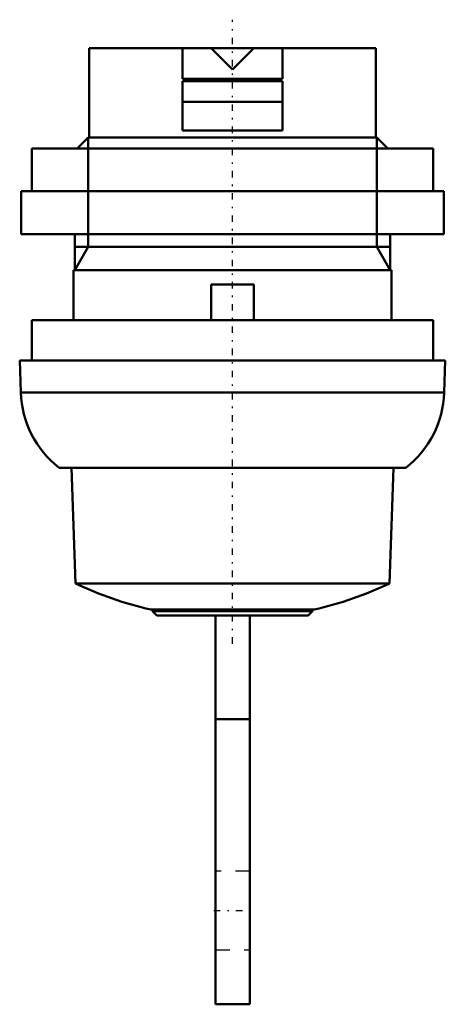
# Model space of a CAD drawing. Header units: millimetres. Extents: x -14.8 to 14.8, y -66.8 to 2.
import ezdxf

# ---------------------------------------------------------------- set-up
doc = ezdxf.new("R2010")
doc.units = ezdxf.units.MM
doc.linetypes.add('Center', pattern=[1.5, 0.45, -0.5, 0.05, -0.5])
doc.linetypes.add('Dashed', pattern=[2, 1, -1])
for name, color, linetype, lineweight in [('AM_0', 7, 'Continuous', 30), ('AM_10', 7, 'Continuous', 5), ('AM_3', 7, 'Dashed', 5), ('AM_7', 7, 'Center', 5)]:
    doc.layers.add(name, color=color, linetype=linetype, lineweight=lineweight)

msp = doc.modelspace()

# ---------------------------------------------------------------- linework, layer by layer
at = {"layer": 'AM_0', "color": 7, "linetype": 'Continuous', "lineweight": 50}
for p, q in [((-10, 0), (-10, -6.25)), ((10, 0), (-10, 0)), ((-3.5, 0), (-3.5, -2.15)), ((1.5, 0), (0, -1.5)), ((3.5, 0), (3.5, -2.15)), ((10, -6.25), (10, 0)), ((0, -1.5), (-1.5, 0)), ((3.5, -2.15), (-3.5, -2.15)), ((-3.5, -2.3), (3.5, -2.3)), ((-3.5, -2.3), (-3.5, -5.75)), ((3.5, -2.3), (3.5, -5.75)), ((3.5, -3.75), (-3.5, -3.75)), ((3.5, -5.75), (-3.5, -5.75)), ((-10.08, -6.25), (-10.83, -7)), ((10.08, -6.25), (-10.08, -6.25)), ((10.83, -7), (10.08, -6.25)), ((-14, -7), (-14, -10)), ((14, -7), (-14, -7)), ((14, -10), (14, -7)), ((-14.75, -10), (-14.75, -13)), ((14.75, -10), (-14.75, -10)), ((14.75, -13), (14.75, -10)), ((14.75, -13), (-14.75, -13)), ((-11, -13), (-11, -15.5)), ((11, -15.5), (11, -13)), ((-11.1, -15.5), (-11.1, -19)), ((11.1, -15.5), (-11.1, -15.5)), ((11.1, -19), (11.1, -15.5)), ((-1.5, -19), (-1.5, -16.5)), ((-1.5, -16.5), (1.5, -16.5)), ((1.5, -16.5), (1.5, -19)), ((-14, -19), (-14, -21.8)), ((14, -19), (-14, -19)), ((14, -21.8), (14, -19)), ((-14.85, -21.8), (-14.772, -24.044)), ((14.85, -21.8), (-14.85, -21.8)), ((14.772, -24.044), (14.85, -21.8)), ((14.772, -24.044), (-14.772, -24.044)), ((12.106, -29.3), (-12.106, -29.3)), ((-11.244, -29.3), (-10.962, -37.376)), ((10.962, -37.376), (11.244, -29.3)), ((10.962, -37.376), (-10.962, -37.376)), ((5.7, -39.191), (-5.7, -39.191)), ((-5.575, -39.191), (-5.575, -39.3)), ((-5.575, -39.3), (-5.275, -39.6)), ((5.575, -39.3), (-5.575, -39.3)), ((5.275, -39.6), (-5.275, -39.6)), ((-1.19, -39.6), (-1.19, -66.75)), ((1.21, -66.75), (1.21, -39.6)), ((5.275, -39.6), (5.575, -39.3)), ((5.575, -39.3), (5.575, -39.191)), ((-1.19, -46.839), (1.21, -46.839)), ((-1.19, -66.75), (1.21, -66.75))]:
    msp.add_line(p, q, dxfattribs=at)
for centre, radius, start, end in [((-7.776, -23.8), 7, 181.99979, 231.78679), ((7.776, -23.8), 7, 308.21321, 358.00021), ((-0.227, -14.798), 25, 244.57115, 257.35554), ((0.227, -14.798), 25, 282.64446, 295.42885)]:
    msp.add_arc(centre, radius, start, end, dxfattribs=at)
at = {"layer": 'AM_10', "color": 7, "linetype": 'Continuous', "lineweight": 50}
for p, q in [((-10.08, -6.25), (-10.08, -13.87)), ((10.08, -6.25), (10.08, -13.87)), ((-11, -15.5), (-10.08, -13.87)), ((-11, -13.87), (11, -13.87)), ((11, -15.5), (10.08, -13.87))]:
    msp.add_line(p, q, dxfattribs=at)
at = {"layer": 'AM_3', "color": 6, "linetype": 'Dashed', "lineweight": 25}
for p, q in [((-3.5, -5.75), (-3.5, -3.75)), ((3.5, -3.75), (3.5, -5.75)), ((1.21, -57.45), (-1.19, -57.45)), ((-1.19, -62.95), (1.21, -62.95))]:
    msp.add_line(p, q, dxfattribs=at)
at = {"layer": 'AM_7', "color": 4, "linetype": 'Center', "lineweight": 25}
for p, q in [((0, -41.58), (0, 1.98)), ((-1.31, -60.2), (1.33, -60.2))]:
    msp.add_line(p, q, dxfattribs=at)

doc.saveas('drawing.dxf')
